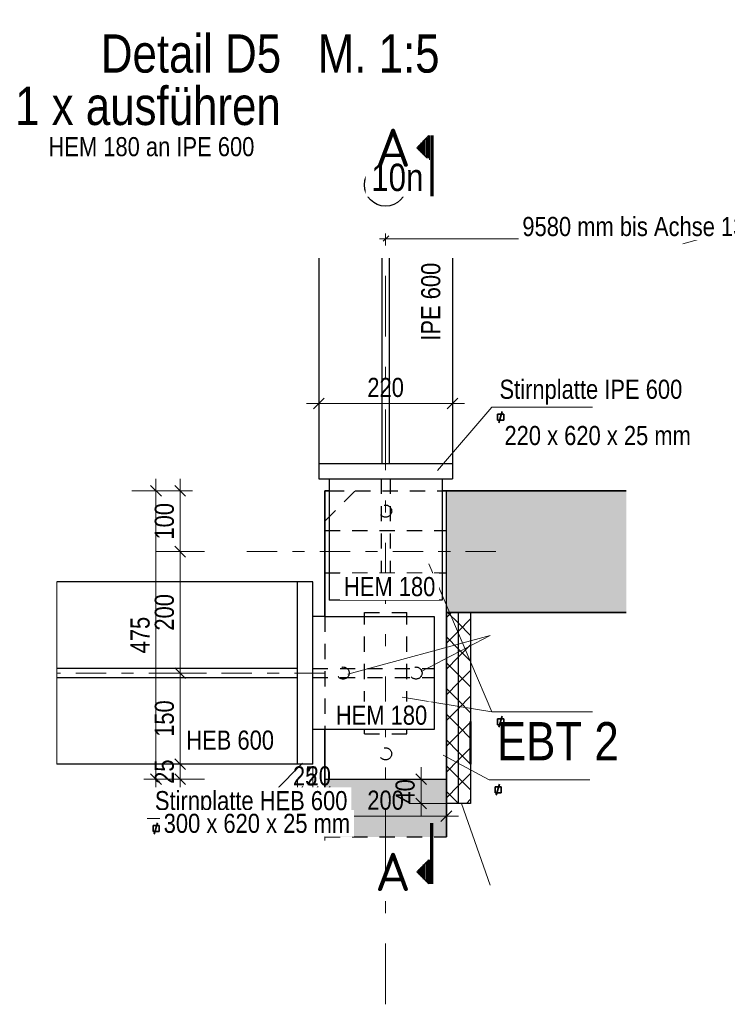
# Model space of a CAD drawing. Header units: millimetres. Extents: x -13 to 146, y -13 to 60.
# Tile 28 of 170: x 38 to 44, y -13 to -5. Entities that reach past the tile are written whole.
import ezdxf
from ezdxf.enums import TextEntityAlignment as Align

# ---------------------------------------------------------------- set-up
doc = ezdxf.new("R2010")
doc.units = ezdxf.units.MM
for name, pattern in [('DASHDOT', [1, 0.5, -0.25, 0, -0.25]), ('DASHDOTX2', [2, 1, -0.5, 0, -0.5]), ('HIDDEN', [0.375, 0.25, -0.125])]:
    doc.linetypes.add(name, pattern=pattern)
doc.layers.add('Texte', color=7, linetype='Continuous', lineweight=20)
doc.styles.add('Arial Narrow', font='ARIALN.TTF')
doc.styles.add('isocp', font='isocp', dxfattribs={"width": 1.1})
doc.dimstyles.new('Arch_Strakon_dimstyle', dxfattribs={"dimtxt": 11.25, "dimasz": 1, "dimexe": 1.25, "dimexo": 0.0625, "dimgap": 1, "dimtad": 0, "dimdec": 5, "dimzin": 12, "dimdsep": 46, "dimtxsty": 'Arial Narrow', "dimblk": 'Arrowhead_Tick', "dimsah": 1, "dimcen": 0, "dimse1": 1, "dimse2": 1, "dimclrd": 6, "dimclrt": 3, "dimazin": 0, "dimtfac": 1, "dimtdec": 4, "dimtmove": 0, "dimatfit": 3, "dimldrblk": 'NONE', "dimfxl": 1, "dimtvp": 1, "dimtolj": 1, "dimtzin": 0, "dimlwd": 13, "dimarcsym": 2})
pattern_1 = [(90, (0, 0), (-0.02, 1e-18), [])]
pattern_2 = [(45, (0, 0), (-0.106066, 0.106066), []), (135, (0, 0), (-0.106066, -0.106066), [])]

# ---------------------------------------------------------------- blocks, each defined once
blk = doc.blocks.new('Arrowhead_Tick')
at = {"color": 0, "linetype": 'Continuous', "lineweight": -2}
for p, q in [((0, 20), (0, -10)), ((-1, 0), (0, 0)), ((10, 0), (0, 0))]:
    blk.add_line(p, q, dxfattribs=at)
at = {"color": 2, "linetype": 'Continuous', "lineweight": 35}
blk.add_line((4.42, 4.42), (-4.42, -4.42), dxfattribs=at)
blk = doc.blocks.new('*D850')
at = {"layer": 'Defpoints', "color": 0}
for p in [(39.574, -9.6657), (40.1227, -9.6657), (40.764, -10.6657)]:
    blk.add_point(p, dxfattribs=at)
at = {"layer": 'Texte', "color": 6, "linetype": 'Continuous', "lineweight": 13}
blk.add_line((39.574, -10.6557), (39.574, -9.6757), dxfattribs=at)
at = {"layer": 'Texte', "color": 6, "lineweight": 13, "xscale": 0.01, "yscale": 0.01, "zscale": 0.01}
for p, rotation in [((39.574, -9.6657), 90), ((39.574, -10.6657), 270)]:
    blk.add_blockref('Arrowhead_Tick', p, dxfattribs=dict(at, rotation=rotation))
at = {"layer": 'Texte', "color": 2, "lineweight": 25, "insert": (39.4436, -10.1657), "char_height": 0.1575, "attachment_point": 5, "rotation": 90, "style": 'Arial Narrow'}
blk.add_mtext('\\A1;200', dxfattribs=at)
blk = doc.blocks.new('_None')
blk = doc.blocks.new('*D851')
at = {"layer": 'Defpoints', "color": 0}
for p in [(39.574, -9.1657), (40.764, -9.1657), (40.1227, -9.6657)]:
    blk.add_point(p, dxfattribs=at)
at = {"layer": 'Texte', "color": 6, "linetype": 'Continuous', "lineweight": 13}
blk.add_line((39.574, -9.6557), (39.574, -9.1757), dxfattribs=at)
at = {"layer": 'Texte', "color": 6, "lineweight": 13, "xscale": 0.01, "yscale": 0.01, "zscale": 0.01}
for p, rotation in [((39.574, -9.1657), 90), ((39.574, -9.6657), 270)]:
    blk.add_blockref('Arrowhead_Tick', p, dxfattribs=dict(at, rotation=rotation))
at = {"layer": 'Texte', "color": 2, "lineweight": 25, "insert": (39.4436, -9.4157), "char_height": 0.1575, "attachment_point": 5, "rotation": 90, "style": 'Arial Narrow'}
blk.add_mtext('\\A1;100', dxfattribs=at)
blk = doc.blocks.new('*D852')
at = {"layer": 'Defpoints', "color": 0}
for p in [(39.574, -11.4157), (40.664, -11.4157), (40.764, -11.5407)]:
    blk.add_point(p, dxfattribs=at)
at = {"layer": 'Texte', "color": 6, "linetype": 'Continuous', "lineweight": 13}
blk.add_line((39.574, -11.5307), (39.574, -11.4257), dxfattribs=at)
at = {"layer": 'Texte', "color": 6, "lineweight": 13, "xscale": 0.01, "yscale": 0.01, "zscale": 0.01}
for p, rotation in [((39.574, -11.4157), 90), ((39.574, -11.5407), 270)]:
    blk.add_blockref('Arrowhead_Tick', p, dxfattribs=dict(at, rotation=rotation))
at = {"layer": 'Texte', "color": 2, "lineweight": 25, "insert": (39.4436, -11.4782), "char_height": 0.1575, "attachment_point": 5, "rotation": 90, "style": 'Arial Narrow'}
blk.add_mtext('\\A1;25', dxfattribs=at)
blk = doc.blocks.new('*D853')
at = {"layer": 'Defpoints', "color": 0}
for p in [(39.574, -10.6657), (40.764, -10.6657), (40.664, -11.4157)]:
    blk.add_point(p, dxfattribs=at)
at = {"layer": 'Texte', "color": 6, "linetype": 'Continuous', "lineweight": 13}
blk.add_line((39.574, -11.4057), (39.574, -10.6757), dxfattribs=at)
at = {"layer": 'Texte', "color": 6, "lineweight": 13, "xscale": 0.01, "yscale": 0.01, "zscale": 0.01}
for p, rotation in [((39.574, -10.6657), 90), ((39.574, -11.4157), 270)]:
    blk.add_blockref('Arrowhead_Tick', p, dxfattribs=dict(at, rotation=rotation))
at = {"layer": 'Texte', "color": 2, "lineweight": 25, "insert": (39.4436, -11.0407), "char_height": 0.1575, "attachment_point": 5, "rotation": 90, "style": 'Arial Narrow'}
blk.add_mtext('\\A1;150', dxfattribs=at)
blk = doc.blocks.new('*D854')
at = {"layer": 'Defpoints', "color": 0}
for p in [(39.374, -9.1657), (40.764, -9.1657), (40.764, -11.5407)]:
    blk.add_point(p, dxfattribs=at)
at = {"layer": 'Texte', "color": 6, "linetype": 'Continuous', "lineweight": 13}
blk.add_line((39.374, -11.5307), (39.374, -9.1757), dxfattribs=at)
at = {"layer": 'Texte', "color": 6, "lineweight": 13, "xscale": 0.01, "yscale": 0.01, "zscale": 0.01}
for p, rotation in [((39.374, -9.1657), 90), ((39.374, -11.5407), 270)]:
    blk.add_blockref('Arrowhead_Tick', p, dxfattribs=dict(at, rotation=rotation))
at = {"layer": 'Texte', "color": 2, "lineweight": 25, "insert": (39.2439, -10.3532), "char_height": 0.1575, "attachment_point": 5, "rotation": 90, "style": 'Arial Narrow'}
blk.add_mtext('\\A1;475', dxfattribs=at)
blk = doc.blocks.new('*D855')
at = {"layer": 'Defpoints', "color": 0}
for p in [(40.764, -11.5407), (41.764, -11.5407), (41.764, -11.8444)]:
    blk.add_point(p, dxfattribs=at)
at = {"layer": 'Texte', "color": 6, "linetype": 'Continuous', "lineweight": 13}
blk.add_line((40.774, -11.8444), (41.754, -11.8444), dxfattribs=at)
at = {"layer": 'Texte', "color": 6, "lineweight": 13, "xscale": 0.01, "yscale": 0.01, "zscale": 0.01}
blk.add_blockref('Arrowhead_Tick', (41.764, -11.8444), dxfattribs=at)
at = {"layer": 'Texte', "color": 6, "lineweight": 13, "xscale": 0.01, "yscale": 0.01, "zscale": 0.01, "rotation": 180}
blk.add_blockref('Arrowhead_Tick', (40.764, -11.8444), dxfattribs=at)
at = {"layer": 'Texte', "color": 2, "lineweight": 25, "insert": (41.264, -11.714), "char_height": 0.1575, "attachment_point": 5, "style": 'Arial Narrow'}
blk.add_mtext('\\A1;200', dxfattribs=at)
blk = doc.blocks.new('*D856')
at = {"layer": 'Defpoints', "color": 0}
for p in [(41.814, -8.4444), (40.714, -8.9407), (41.814, -8.9407)]:
    blk.add_point(p, dxfattribs=at)
at = {"layer": 'Texte', "color": 6, "linetype": 'Continuous', "lineweight": 13}
blk.add_line((40.724, -8.4444), (41.804, -8.4444), dxfattribs=at)
at = {"layer": 'Texte', "color": 6, "lineweight": 13, "xscale": 0.01, "yscale": 0.01, "zscale": 0.01}
blk.add_blockref('Arrowhead_Tick', (41.814, -8.4444), dxfattribs=at)
at = {"layer": 'Texte', "color": 6, "lineweight": 13, "xscale": 0.01, "yscale": 0.01, "zscale": 0.01, "rotation": 180}
blk.add_blockref('Arrowhead_Tick', (40.714, -8.4444), dxfattribs=at)
at = {"layer": 'Texte', "color": 2, "lineweight": 25, "insert": (41.264, -8.314), "char_height": 0.1575, "attachment_point": 5, "style": 'Arial Narrow'}
blk.add_mtext('\\A1;220', dxfattribs=at)
blk = doc.blocks.new('*D857')
at = {"layer": 'Defpoints', "color": 0}
for p in [(40.539, -11.4157), (40.664, -11.4157), (40.664, -11.6444)]:
    blk.add_point(p, dxfattribs=at)
at = {"layer": 'Texte', "color": 6, "linetype": 'Continuous', "lineweight": 13}
blk.add_line((40.549, -11.6444), (40.654, -11.6444), dxfattribs=at)
at = {"layer": 'Texte', "color": 6, "lineweight": 13, "xscale": 0.01, "yscale": 0.01, "zscale": 0.01}
blk.add_blockref('Arrowhead_Tick', (40.664, -11.6444), dxfattribs=at)
at = {"layer": 'Texte', "color": 6, "lineweight": 13, "xscale": 0.01, "yscale": 0.01, "zscale": 0.01, "rotation": 180}
blk.add_blockref('Arrowhead_Tick', (40.539, -11.6444), dxfattribs=at)
at = {"layer": 'Texte', "color": 2, "lineweight": 25, "insert": (40.6015, -11.514), "char_height": 0.1575, "attachment_point": 5, "style": 'Arial Narrow'}
blk.add_mtext('\\A1;25', dxfattribs=at)
blk = doc.blocks.new('*D858')
at = {"layer": 'Defpoints', "color": 0}
for p in [(40.664, -11.4157), (40.764, -11.5407), (40.764, -11.6444)]:
    blk.add_point(p, dxfattribs=at)
at = {"layer": 'Texte', "color": 6, "linetype": 'Continuous', "lineweight": 13}
for p, q in [((40.654, -11.6444), (40.644, -11.6444)), ((40.664, -11.6444), (40.764, -11.6444)), ((40.774, -11.6444), (40.784, -11.6444))]:
    blk.add_line(p, q, dxfattribs=at)
at = {"layer": 'Texte', "color": 6, "lineweight": 13, "xscale": 0.01, "yscale": 0.01, "zscale": 0.01}
blk.add_blockref('Arrowhead_Tick', (40.664, -11.6444), dxfattribs=at)
at = {"layer": 'Texte', "color": 6, "lineweight": 13, "xscale": 0.01, "yscale": 0.01, "zscale": 0.01, "rotation": 180}
blk.add_blockref('Arrowhead_Tick', (40.764, -11.6444), dxfattribs=at)
at = {"layer": 'Texte', "color": 2, "lineweight": 25, "insert": (40.714, -11.514), "char_height": 0.1575, "attachment_point": 5, "style": 'Arial Narrow'}
blk.add_mtext('\\A1;20', dxfattribs=at)
blk = doc.blocks.new('*D863')
at = {"layer": 'Defpoints', "color": 0}
for p in [(41.5558, -11.5407), (41.764, -11.5407), (41.764, -11.7407)]:
    blk.add_point(p, dxfattribs=at)
at = {"layer": 'Texte', "color": 6, "linetype": 'Continuous', "lineweight": 13}
blk.add_line((41.5558, -11.7307), (41.5558, -11.5507), dxfattribs=at)
at = {"layer": 'Texte', "color": 6, "lineweight": 13, "xscale": 0.01, "yscale": 0.01, "zscale": 0.01}
for p, rotation in [((41.5558, -11.5407), 90), ((41.5558, -11.7407), 270)]:
    blk.add_blockref('Arrowhead_Tick', p, dxfattribs=dict(at, rotation=rotation))
at = {"layer": 'Texte', "color": 2, "lineweight": 25, "insert": (41.4254, -11.6407), "char_height": 0.1575, "attachment_point": 5, "rotation": 90, "style": 'Arial Narrow'}
blk.add_mtext('\\A1;40', dxfattribs=at)

msp = doc.modelspace()

# ---------------------------------------------------------------- hatches: boundary and pattern name
at = {"layer": 'Texte', "lineweight": 50}
h = msp.add_hatch(dxfattribs=at)
h.set_pattern_fill('Mau', color=4, scale=0.01, angle=90, style=0, pattern_type=2)
h.set_pattern_definition(pattern_1)
h.paths.add_polyline_path([(41.620803, -6.238323), (41.520803, -6.338323), (41.620803, -6.438323)])
at = {"layer": 'Texte', "lineweight": 25, "true_color": 0xceffce}
for points in [[(43.244688, -9.165736), (43.244688, -10.165736), (41.763973, -10.165736), (41.763973, -9.165736)], [(41.763973, -11.540736), (41.763973, -12.015914), (40.763973, -12.015914), (40.763973, -11.540736)]]:
    msp.add_hatch(color=254, dxfattribs=at).paths.add_polyline_path(points)
at = {"layer": 'Texte'}
h = msp.add_hatch(dxfattribs=at)
h.set_pattern_fill('FT', color=10, scale=0.01, angle=45, style=0, pattern_type=2)
h.set_pattern_definition(pattern_2)
h.paths.add_polyline_path([(41.863973, -11.740736), (41.863973, -10.165736), (41.763973, -10.165736), (41.763973, -11.740736)])
h = msp.add_hatch(dxfattribs=at)
h.set_pattern_fill('FT', color=10, scale=0.01, angle=45, style=0, pattern_type=2)
h.set_pattern_definition(pattern_2)
h.paths.add_polyline_path([(41.963973, -11.415736), (41.963973, -10.165736), (41.863973, -10.165736), (41.863973, -11.740736), (41.963973, -11.740736)])
at = {"layer": 'Texte', "lineweight": 50}
h = msp.add_hatch(dxfattribs=at)
h.set_pattern_fill('Mau', color=4, scale=0.01, angle=90, style=0, pattern_type=2)
h.set_pattern_definition(pattern_1)
h.paths.add_polyline_path([(41.620803, -12.203308), (41.520803, -12.303308), (41.620803, -12.403308)])

# ---------------------------------------------------------------- linework, layer by layer
at = {"layer": 'Texte', "color": 2, "linetype": 'Continuous', "lineweight": 35}
for p, q in [((41.520803, -6.338323), (41.620803, -6.238323)), ((41.620803, -6.438323), (41.620803, -6.238323)), ((41.620803, -6.438323), (41.520803, -6.338323)), ((42.194836, -8.603888), (42.223099, -8.512034)), ((42.185865, -8.583717), (42.185865, -8.533717)), ((42.185865, -8.533717), (42.235865, -8.533717)), ((42.235865, -8.583717), (42.185865, -8.583717)), ((42.235865, -8.533717), (42.235865, -8.583717)), ((40.763973, -9.165736), (40.798969, -9.165736)), ((40.763973, -10.200736), (40.763973, -9.165736)), ((41.728969, -9.165736), (43.244688, -9.165736)), ((41.763973, -10.165736), (43.244688, -10.165736)), ((41.763973, -12.015914), (41.763973, -10.165736)), ((42.194836, -11.112882), (42.223099, -11.021029)), ((42.185865, -11.092711), (42.185865, -11.042711)), ((42.185865, -11.042711), (42.235865, -11.042711)), ((42.235865, -11.092711), (42.185865, -11.092711)), ((42.235865, -11.042711), (42.235865, -11.092711)), ((40.763973, -12.015914), (40.763973, -11.130736)), ((42.173462, -11.671894), (42.201725, -11.580041)), ((42.164491, -11.651723), (42.164491, -11.601723)), ((42.164491, -11.601723), (42.214491, -11.601723)), ((42.214491, -11.651723), (42.164491, -11.651723)), ((42.214491, -11.601723), (42.214491, -11.651723)), ((39.349608, -11.972165), (39.349608, -11.922165)), ((39.349608, -11.922165), (39.399608, -11.922165)), ((39.358579, -11.992336), (39.386842, -11.900483)), ((39.399608, -11.922165), (39.399608, -11.972165)), ((39.399608, -11.972165), (39.349608, -11.972165)), ((41.520803, -12.303308), (41.620803, -12.203308)), ((41.620803, -12.403308), (41.620803, -12.203308)), ((41.620803, -12.403308), (41.520803, -12.303308))]:
    msp.add_line(p, q, dxfattribs=at)
at = {"layer": 'Texte', "color": 1, "linetype": 'DASHDOTX2', "lineweight": 70, "ltscale": 0.5}
for p, q in [((41.645803, -6.238323), (41.645803, -6.888323)), ((41.645803, -12.403308), (41.645803, -11.753308))]:
    msp.add_line(p, q, dxfattribs=at)
at = {"layer": 'Texte', "color": 6, "linetype": 'DASHDOTX2', "lineweight": 13, "ltscale": 0.5}
msp.add_line((41.263969, -13.394437), (41.263969, -6.819599), dxfattribs=at)
at = {"layer": 'Texte', "color": 6, "linetype": 'Continuous', "lineweight": 13}
for p, q in [((43.709434, -7.048539), (43.859434, -7.088732)), ((41.214482, -7.088732), (43.859434, -7.088732)), ((43.859434, -7.088732), (43.709434, -7.128924)), ((42.137632, -8.476293), (41.692338, -8.997417)), ((42.96566, -8.476293), (42.137632, -8.476293)), ((42.137632, -10.985288), (41.619373, -9.766919)), ((42.125602, -10.357553), (40.952898, -10.676148)), ((42.125602, -10.357553), (41.556197, -10.652423)), ((42.137632, -10.985288), (41.401497, -10.863816)), ((42.96566, -10.985288), (42.137632, -10.985288)), ((42.116258, -11.5443), (41.73745, -11.341964)), ((40.129403, -11.864742), (40.579748, -11.407337)), ((42.944287, -11.5443), (42.116258, -11.5443)), ((42.123541, -12.413716), (41.889749, -11.739435)), ((40.129403, -11.864742), (39.301375, -11.864742))]:
    msp.add_line(p, q, dxfattribs=at)
at = {"layer": 'Texte', "color": 3, "linetype": 'Continuous', "lineweight": 25}
for p, q in [((41.243542, -7.107853), (41.290209, -7.065074)), ((40.713969, -7.247566), (40.713969, -9.065736)), ((41.233969, -7.247566), (41.233969, -8.940736)), ((41.293969, -7.247566), (41.293969, -8.940736)), ((41.813969, -7.247566), (41.813969, -9.065736)), ((40.713969, -8.940736), (41.813969, -8.940736)), ((40.713969, -9.065736), (41.813969, -9.065736)), ((40.798969, -9.065736), (40.798969, -10.065736)), ((41.728969, -9.065736), (41.728969, -10.065736)), ((41.763973, -10.165736), (41.763973, -9.165736)), ((40.663973, -9.915736), (38.558374, -9.915736)), ((40.538973, -11.415736), (40.538973, -9.915736)), ((40.663973, -11.415736), (40.663973, -9.915736)), ((41.728969, -10.065736), (40.798969, -10.065736)), ((40.763973, -10.200736), (40.663973, -10.200736)), ((40.763973, -10.200736), (41.663973, -10.200736)), ((41.663973, -10.200736), (41.663973, -11.130736)), ((41.763973, -11.740736), (41.763973, -10.165736)), ((41.863973, -11.740736), (41.863973, -10.165736)), ((41.963973, -10.165736), (41.963973, -11.740736)), ((40.538973, -10.626986), (38.558374, -10.626986)), ((40.538973, -10.704486), (38.558374, -10.704486)), ((41.663973, -11.130736), (40.663973, -11.130736)), ((40.663973, -11.415736), (38.558374, -11.415736)), ((40.763973, -11.540736), (41.763973, -11.540736)), ((41.863973, -11.740736), (41.763973, -11.740736)), ((41.963973, -11.740736), (41.863973, -11.740736))]:
    msp.add_line(p, q, dxfattribs=at)
at = {"layer": 'Texte', "color": 3, "linetype": 'HIDDEN', "lineweight": 25, "ltscale": 0.5}
for p, q in [((41.227719, -9.065736), (41.227719, -10.065736)), ((41.300219, -9.065736), (41.300219, -10.065736)), ((40.763973, -9.415736), (41.013973, -9.165736)), ((40.798969, -9.165736), (41.013973, -9.165736)), ((41.013973, -9.165736), (41.728969, -9.165736)), ((40.763973, -9.490736), (41.763973, -9.490736)), ((40.763973, -9.840736), (41.763973, -9.840736)), ((40.763973, -10.200736), (40.763973, -11.130736)), ((41.088969, -11.165736), (41.088969, -10.165736)), ((41.088969, -10.165736), (41.438969, -10.165736)), ((41.438969, -11.165736), (41.438969, -10.165736)), ((40.663973, -10.629486), (41.663973, -10.629486)), ((40.663973, -10.701986), (41.663973, -10.701986)), ((41.088969, -11.165736), (41.438969, -11.165736)), ((40.763973, -12.015914), (41.763973, -12.015914))]:
    msp.add_line(p, q, dxfattribs=at)
at = {"layer": 'Texte', "color": 6, "linetype": 'DASHDOT', "lineweight": 13, "ltscale": 0.5}
msp.add_line((40.122676, -9.665736), (42.236918, -9.665736), dxfattribs=at)
at = {"layer": 'Texte', "color": 9, "linetype": 'Continuous', "lineweight": 0}
msp.add_line((38.558374, -9.915736), (38.558374, -11.415736), dxfattribs=at)
at = {"layer": 'Texte', "color": 9, "linetype": 'DASHDOT', "lineweight": 0, "ltscale": 0.5}
msp.add_line((40.763973, -10.665736), (38.558374, -10.665736), dxfattribs=at)
at = {"layer": 'Texte', "color": 4, "linetype": 'Continuous', "lineweight": 50}
msp.add_line((41.963973, -11.065736), (41.963973, -11.415736), dxfattribs=at)
at = {"layer": 'Texte', "color": 3, "linetype": 'Continuous', "lineweight": 25}
msp.add_circle((41.263969, -6.644599), 0.175, dxfattribs=at)
at = {"layer": 'Texte', "color": 3, "linetype": 'HIDDEN', "lineweight": 25, "ltscale": 0.5}
for centre in [(41.263969, -9.331777), (40.913973, -10.665736), (41.513973, -10.665736), (41.263969, -11.331066)]:
    msp.add_circle(centre, 0.05, dxfattribs=at)

# ---------------------------------------------------------------- texts
at = {"layer": 'Texte', "color": 1, "lineweight": 70, "style": 'Arial Narrow'}
msp.add_text('EBT 2', height=0.315, dxfattribs=at).set_placement((42.180129, -11.3849))
at = {"layer": 'Texte', "color": 2, "lineweight": 35, "style": 'isocp', "width": 1.15}
msp.add_text('A', height=0.315, dxfattribs=at).set_placement((41.470803, -12.303308), align=Align.MIDDLE_RIGHT)
at = {"layer": 'Texte', "color": 1, "lineweight": 70, "char_height": 0.315, "attachment_point": 7, "line_spacing_factor": 0.9, "style": 'Arial Narrow', "bg_fill": 3, "box_fill_scale": 1.2, "bg_fill_color": 256, "bg_fill_true_color": 13158600, "bg_fill_transparency": 0}
for s, insert in [('Detail D5   M. 1:5', (38.920395, -5.724409)), ('1 x ausführen', (38.214468, -6.155808))]:
    msp.add_mtext(s, dxfattribs=dict(at, insert=insert))
at = {"layer": 'Texte', "color": 2, "lineweight": 35, "insert": (38.488995, -6.410726), "char_height": 0.1575, "attachment_point": 7, "line_spacing_factor": 0.9, "style": 'Arial Narrow', "bg_fill": 3, "box_fill_scale": 1.2, "bg_fill_color": 256, "bg_fill_true_color": 13158600, "bg_fill_transparency": 0}
msp.add_mtext('HEM 180 an IPE 600', dxfattribs=at)
at = {"layer": 'Texte', "color": 2, "lineweight": 35, "insert": (41.716245, -7.927986), "char_height": 0.1575, "attachment_point": 7, "rotation": 90, "line_spacing_factor": 0.9, "style": 'Arial Narrow', "bg_fill": 3, "box_fill_scale": 1.2, "bg_fill_color": 256, "bg_fill_true_color": 13158600, "bg_fill_transparency": 0}
msp.add_mtext('IPE 600', dxfattribs=at)

# ---------------------------------------------------------------- dimensions: what is measured, and where the dimension line sits
at = {"layer": 'Texte', "lineweight": 25}
for base, p1, p2, text, picture, middle in [((41.813969, -8.444379), (40.713969, -8.940736), (41.813969, -8.940736), '220', '*D856', (41.263969, -8.444379)), ((40.663973, -11.644379), (40.538973, -11.415736), (40.663973, -11.415736), '25', '*D857', (40.601473, -11.644379)), ((40.763973, -11.644379), (40.663973, -11.415736), (40.763973, -11.540736), '20', '*D858', (40.713973, -11.644379)), ((41.763973, -11.844379), (40.763973, -11.540736), (41.763973, -11.540736), '200', '*D855', (41.263973, -11.844379))]:
    dim = msp.add_linear_dim(base=base, p1=p1, p2=p2, text=text, dimstyle='Arch_Strakon_dimstyle', override={"dimscale": 0.01, "dimtxt": 15.75, "dimasz": 1, "dimgap": 5, "dimtad": 1, "dimjust": 0, "dimtih": 0, "dimtoh": 0, "dimdec": 5, "dimdsep": 46, "dimtxsty": 'Arial Narrow', "dimclrd": 6, "dimclrt": 2, "dimtix": 1, "dimtofl": 255, "dimtmove": 0, "dimatfit": 2, "dimfxl": 0, "dimfxlon": 0, "dimtvp": 31.746032, "dimlwd": 13}, dxfattribs=at)
    dim.commit()
    dim.dimension.update_dxf_attribs({"geometry": picture, "text_midpoint": middle, "dimtype": 160})
for base, p1, p2, text, picture, middle in [((39.374026, -9.165736), (40.763973, -11.540736), (40.763973, -9.165736), '475', '*D854', (39.374026, -10.353236)), ((39.574026, -9.165736), (40.122676, -9.665736), (40.763973, -9.165736), '100', '*D851', (39.574026, -9.415736)), ((39.574026, -9.665736), (40.763973, -10.665736), (40.122676, -9.665736), '200', '*D850', (39.574026, -10.165736)), ((39.574026, -10.665736), (40.663973, -11.415736), (40.763973, -10.665736), '150', '*D853', (39.574026, -11.040736)), ((39.574026, -11.415736), (40.763973, -11.540736), (40.663973, -11.415736), '25', '*D852', (39.574026, -11.478236)), ((41.555811, -11.540736), (41.763973, -11.740736), (41.763973, -11.540736), '40', '*D863', (41.555811, -11.640736))]:
    dim = msp.add_linear_dim(base=base, p1=p1, p2=p2, angle=90, text=text, dimstyle='Arch_Strakon_dimstyle', override={"dimscale": 0.01, "dimtxt": 15.75, "dimasz": 1, "dimgap": 5, "dimtad": 1, "dimjust": 0, "dimtih": 0, "dimtoh": 0, "dimdec": 5, "dimdsep": 46, "dimtxsty": 'Arial Narrow', "dimclrd": 6, "dimclrt": 2, "dimtix": 1, "dimtofl": 255, "dimtmove": 0, "dimatfit": 2, "dimfxl": 0, "dimfxlon": 0, "dimtvp": 31.746032, "dimlwd": 13}, dxfattribs=at)
    dim.commit()
    dim.dimension.update_dxf_attribs({"geometry": picture, "text_midpoint": middle, "dimtype": 160})

# ---------------------------------------------------------------- next in the draw order: texts
at = {"layer": 'Texte', "color": 2, "lineweight": 35, "attachment_point": 7, "line_spacing_factor": 0.9, "style": 'Arial Narrow', "bg_fill": 3, "box_fill_scale": 1.2, "bg_fill_color": 256, "bg_fill_true_color": 13158600, "bg_fill_transparency": 0}
for s, insert, char_height in [('10n', (41.145673, -6.698664), 0.225), ('9580 mm bis Achse 13n', (42.389737, -7.068441), 0.1575), ('Stirnplatte IPE 600', (42.201502, -8.454518), 0.1575), ('220 x 620 x 25 mm', (42.242143, -8.790114), 0.1575), ('HEM 180', (40.921378, -10.034577), 0.1575), ('HEM 180', (40.854337, -11.093827), 0.1575), ('HEB 600', (39.623439, -11.299156), 0.1575), ('Stirnplatte HEB 600', (39.365245, -11.842967), 0.1575)]:
    msp.add_mtext(s, dxfattribs=dict(at, insert=insert, char_height=char_height))

# ---------------------------------------------------------------- next in the draw order: texts
at = {"layer": 'Texte', "color": 2, "lineweight": 35, "style": 'isocp', "width": 1.15}
msp.add_text('A', height=0.315, dxfattribs=at).set_placement((41.470803, -6.338323), align=Align.MIDDLE_RIGHT)
at = {"layer": 'Texte', "color": 2, "lineweight": 35, "insert": (39.437407, -11.984717), "char_height": 0.1575, "attachment_point": 7, "line_spacing_factor": 0.9, "style": 'Arial Narrow', "bg_fill": 3, "box_fill_scale": 1.2, "bg_fill_color": 256, "bg_fill_true_color": 13158600, "bg_fill_transparency": 0}
msp.add_mtext('300 x 620 x 25 mm', dxfattribs=at)

doc.saveas('drawing.dxf')
